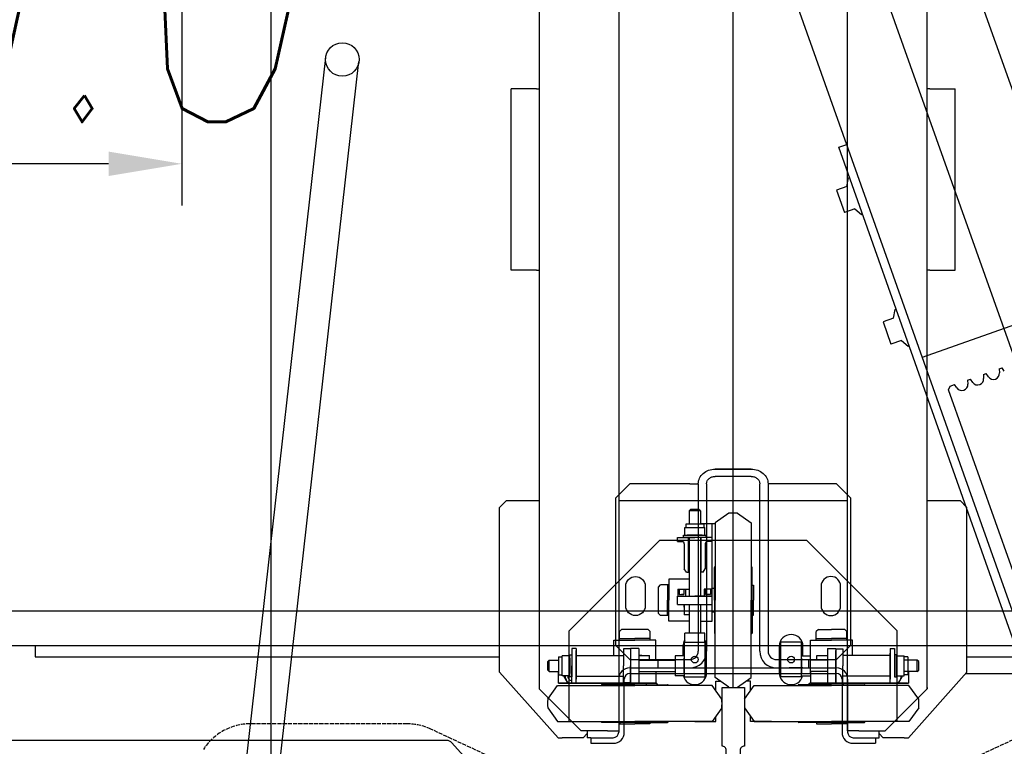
# Model space of a CAD drawing. Header units: millimetres. Extents: x 247761 to 294611, y 172579 to 236863.
# Tile 198 of 256: x 265219 to 265925, y 186861 to 187381. Entities that reach past the tile are written whole.
import ezdxf

# ---------------------------------------------------------------- set-up
doc = ezdxf.new("R2010")
doc.units = ezdxf.units.MM
doc.linetypes.add('ACAD_ISO02W100', pattern=[15, 12, -3])
for name, color, linetype in [('DASH_25', 1, 'ACAD_ISO02W100'), ('KOTY 50', 7, 'Continuous'), ('NOVÁ TENKÁ', 240, 'Continuous')]:
    doc.layers.add(name, color=color, linetype=linetype)
doc.layers.add('DIM_COMP_AUX', color=7, linetype='Continuous', plot=False)
doc.styles.add('CS-ROMANS', font='romans.shx', dxfattribs={"width": 0.75, "oblique": 5})
doc.styles.add('ROMANS', font='romans.shx', dxfattribs={"width": 0.75, "oblique": 5, "height": 200})
doc.dimstyles.new('A_KÓTA_50', dxfattribs={"dimtxt": 110, "dimasz": 2, "dimexe": 100, "dimexo": 1500, "dimgap": 40, "dimtad": 1, "dimrnd": 1, "dimdsep": 46, "dimtxsty": 'CS-ROMANS', "dimblk": 'KOT_CARA20', "dimcen": 45, "dimse1": 1, "dimse2": 1, "dimclrd": 256, "dimclre": 256, "dimclrt": 256, "dimadec": 0, "dimazin": 0, "dimtfac": 1, "dimtix": 1, "dimtmove": 2, "dimatfit": 3, "dimldrblk": 'OBLIQUE', "dimfxl": 0, "dimtolj": 1, "dimarcsym": 0})
doc.dimstyles.new('KONE_mm', dxfattribs={"dimscale": 15, "dimtxt": 3.5, "dimasz": 3.5, "dimexe": 2, "dimexo": 0, "dimgap": 2, "dimtad": 1, "dimdec": 0, "dimrnd": 0.01, "dimzin": 0, "dimdsep": 46, "dimtxsty": 'ROMANS', "dimsah": 1, "dimcen": 0, "dimclrd": 256, "dimclre": 256, "dimclrt": 256, "dimadec": 1, "dimazin": 3, "dimtfac": 1, "dimtdec": 0, "dimtmove": 0, "dimatfit": 3, "dimfxl": 0, "dimtolj": 1, "dimtzin": 0, "dimarcsym": 0})

# ---------------------------------------------------------------- blocks, each defined once
blk = doc.blocks.new('KOT_CARA20')
for p, q in [((0, 20), (0, -20)), ((0, 0), (14.14, 14.14)), ((0, 0), (-14.14, -14.14))]:
    blk.add_line(p, q)
blk = doc.blocks.new('*D377')
at = {"layer": 'Defpoints', "color": 0, "ltscale": 5, "transparency": 16777216}
for p in [(265399.52, 188732.76), (265469.52, 188732.76), (265459.52, 186530.26)]:
    blk.add_point(p, dxfattribs=at)
at = {"layer": 'KOTY 50', "lineweight": -2, "ltscale": 5, "transparency": 16777216}
blk.add_line((265399.52, 186532.26), (265399.52, 188730.76), dxfattribs=at)
at = {"layer": 'KOTY 50', "lineweight": -2, "ltscale": 5, "transparency": 16777216, "xscale": 2, "yscale": 2, "zscale": 2}
for p, rotation in [((265399.52, 188732.76), 90), ((265399.52, 186530.26), 270)]:
    blk.add_blockref('KOT_CARA20', p, dxfattribs=dict(at, rotation=rotation))
at = {"layer": 'KOTY 50', "ltscale": 5, "transparency": 16777216, "insert": (265304.52, 187631.51), "char_height": 110, "attachment_point": 5, "rotation": 90, "style": 'CS-ROMANS'}
blk.add_mtext('\\A1;2202', dxfattribs=at)
blk = doc.blocks.new('_OBLIQUE')
at = {"color": 0, "linetype": 'ByBlock', "ltscale": 15}
blk.add_line((-0.5, -0.5), (0.5, 0.5), dxfattribs=at)
blk = doc.blocks.new('MX20_Planview')
at = {"layer": 'DASH_25', "ltscale": 0.25}
for p, q in [((-27.63, 164), (-52.19, 216.67)), ((-27.63, -164), (-52.19, -216.67)), ((-55.94, -233.58), (-55.94, -345.96))]:
    blk.add_line(p, q, dxfattribs=at)
for centre, start, end in [((-15.94, -233.58), 155, 180), ((-15.94, -345.96), 180, 237.10184)]:
    blk.add_arc(centre, 40, start, end, dxfattribs=at)
blk = doc.blocks.new('*D489')
at = {"layer": 'Defpoints', "color": 0, "transparency": 16777216}
for p in [(-429.76, 1725), (-300, 1725), (-300, 1325)]:
    blk.add_point(p, dxfattribs=at)
at = {"layer": 'DIM_COMP_AUX', "lineweight": -2, "transparency": 16777216}
for p, q in [((-300, 1725), (-459.76, 1725)), ((-429.76, 1377.5), (-429.76, 1672.5)), ((-300, 1325), (-459.76, 1325))]:
    blk.add_line(p, q, dxfattribs=at)
at = {"layer": 'DIM_COMP_AUX', "transparency": 16777216}
for points in [[(-421.01, 1672.5), (-438.51, 1672.5), (-429.76, 1725)], [(-421.01, 1377.5), (-438.51, 1377.5), (-429.76, 1325)]]:
    blk.add_solid(points, dxfattribs=at)
at = {"layer": 'DIM_COMP_AUX', "transparency": 16777216, "insert": (-299.76, 1525), "char_height": 200, "attachment_point": 5, "rotation": 270, "style": 'ROMANS'}
blk.add_mtext('\\A1;400.0', dxfattribs=at)
blk = doc.blocks.new('10020_Elevator_0')
at = {"layer": 'NOVÁ TENKÁ'}
for p, q in [((-775, 1880), (-775, 205)), ((-843, 1135.23), (-843, 1848.77)), ((-750, 1855), (-750, 205)), ((-783, 1430), (-783, 1097.5)), ((-775.61, 1430), (-783, 1430)), ((-991.65, 1293.92), (-353.65, 1221.92)), ((-994.35, 1270.08), (-356.35, 1198.08)), ((-885.49, 616.04), (885.09, 1245.09)), ((-891.82, 679.78), (527.46, 1183.53)), ((-526.87, 676.67), (892.48, 1180.44)), ((-891.57, 1089.28), (-844.66, 1131.51)), ((-841, 1055.5), (-794, 1097.5)), ((-794, 1097.5), (-676, 1097.5)), ((-676, 1097.5), (-671, 1092.5)), ((-671, 1092.5), (-671, 1069)), ((-506, 1077), (-506, 1089)), ((-506, 1089), (-376, 1089)), ((-376, 1077), (-376, 1089)), ((-506, 1071), (-506, 1077)), ((-376, 1071), (-376, 1077)), ((-836, 1039), (-806, 1069)), ((680, 1069), (-806, 1069)), ((-506, 1071), (-506, 1069)), ((-376, 1071), (-376, 1069)), ((-819.5, 1062.89), (-829.5, 1055.88)), ((-813.5, 1062.89), (-803.5, 1055.88)), ((-793.5, 1061.89), (-792.5, 1062.89)), ((-793.5, 1061.89), (-785.5, 1061.89)), ((-793.5, 1061.89), (-793.5, 1055.1)), ((-792.5, 1062.89), (-786.5, 1062.89)), ((-786.5, 1062.89), (-785.5, 1061.89)), ((-785.5, 1061.89), (-785.5, 1055.1)), ((-841, 1055.5), (-841, 1052.5)), ((-841, 1037.5), (-841, 1052.5)), ((-829.5, 1055.88), (-829.5, 1000.5)), ((-803.5, 1055.88), (-803.5, 1000.5)), ((-802, 985.5), (-802, 1055.5)), ((-793.5, 1055.5), (-802, 1055.5)), ((-802, 1055), (-802, 985)), ((-802, 1055), (-802, 985)), ((-796.69, 1052.6), (-782.31, 1052.6)), ((-796.69, 1047.5), (-796.69, 1052.6)), ((-796, 1055.1), (-796, 1052.6)), ((-783, 1055.1), (-796, 1055.1)), ((-783, 1055.1), (-783, 1052.6)), ((-782.31, 1047.5), (-782.31, 1052.6)), ((-829.5, 1047.5), (-764.5, 1047.5)), ((-802, 1045.5), (-789.5, 1045.5)), ((-802, 1042.5), (-802, 1045.5)), ((-797.5, 1047.1), (-781.5, 1047.1)), ((-797.5, 1045.5), (-797.5, 1047.1)), ((-781.5, 1045.5), (-797.5, 1045.5)), ((-784.11, 1047.1), (-794.89, 1047.1)), ((-777, 1045.5), (-789.5, 1045.5)), ((-781.5, 1047.1), (-781.5, 1045.5)), ((-777, 1042.5), (-777, 1045.5)), ((-764.5, 1047.5), (-699.5, 982.5)), ((-838, 1034.5), (-841, 1037.5)), ((-836, 1020), (-836, 1039)), ((-802, 1042.5), (-798.5, 1042.5)), ((-799, 1042.5), (-778.5, 1042.5)), ((-778.5, 1042.5), (-799, 1042.5)), ((-797, 1042.5), (-797, 1008.5)), ((-782, 1042.5), (-782, 1008.5)), ((-777, 1042.5), (-780.5, 1042.5)), ((-841, 1032), (-845, 1032)), ((-845, 1032), (-845, 1016)), ((-836, 1034.5), (-841, 1034.5)), ((-841, 1032), (-841, 1034.5)), ((-841, 1032), (-841, 1016)), ((-830, 1000.5), (-830, 1024)), ((-803, 1000.5), (-803, 1024)), ((-836, 1020), (-836, 1012)), ((836, 1012), (-837, 1012)), ((-831, 1011.25), (-831, 1000.5)), ((-830, 1011.25), (-831, 1011.25)), ((-803, 1009), (-802, 1009)), ((-802, 992), (-802, 1009)), ((-785, 1004), (-775, 1014)), ((-782, 1015.5), (-771, 1015.5)), ((-775, 1014), (-669, 1014)), ((-771, 1015.5), (-771, 1000.5)), ((-771, 1011.45), (-771, 1000.5)), ((-771, 1011.45), (-764.97, 1011.45)), ((-770, 1011.45), (-770, 1000.5)), ((-763.5, 1009.98), (-764.97, 1011.45)), ((-763.5, 991.02), (-763.5, 1009.98)), ((-671, 1012), (-671, 848)), ((-669, 1014), (-659, 1004)), ((-837, 1008), (-799, 1008)), ((-777, 1003.5), (-802, 1003.5)), ((-801.75, 1008.5), (-789.5, 1008.5)), ((-801.75, 1003.5), (-801.75, 1008.5)), ((-801.75, 1003.5), (-789.5, 1003.5)), ((-795, 1004), (-795, 930)), ((-791, 1004), (-791, 930)), ((-777.25, 1008.5), (-789.5, 1008.5)), ((-785, 1004), (-785, 961)), ((-777.25, 1003.5), (-777.25, 1008.5)), ((-777, 997.5), (-777, 1003.5)), ((-659, 961), (-659, 1004)), ((-831, 989.75), (-831, 1000.5)), ((-830, 1000.5), (-830, 977)), ((-829.5, 945.12), (-829.5, 1000.5)), ((-803.5, 945.12), (-803.5, 1000.5)), ((-803, 1000.5), (-803, 977)), ((-777, 997.5), (-802, 997.5)), ((-793.5, 997.5), (-793.5, 971.5)), ((-785.5, 997.5), (-785.5, 971.5)), ((-782, 997.5), (-782, 989.95)), ((-782, 995.5), (-782, 997.5)), ((-771, 985.5), (-771, 1000.5)), ((-771, 989.55), (-771, 1000.5)), ((-770, 989.55), (-770, 1000.5)), ((-830, 989.75), (-831, 989.75)), ((-803, 992), (-802, 992)), ((-785.5, 989.95), (-782, 989.95)), ((-771, 989.55), (-764.97, 989.55)), ((-763.5, 991.02), (-764.97, 989.55)), ((-803, 984), (-802, 985)), ((-803, 984), (-802, 985)), ((-793.5, 985.5), (-802, 985.5)), ((-785, 984), (-791, 984)), ((-791, 984), (-791, 961)), ((-785.5, 985.5), (-771, 985.5)), ((-751.98, 983.5), (-753.45, 982.03)), ((-753.45, 976), (-753.45, 982.03)), ((-751.98, 983.5), (-733.02, 983.5)), ((-733.02, 983.5), (-731.55, 982.03)), ((-731.55, 976), (-731.55, 982.03)), ((-699.5, 982.5), (-699.5, 877.5)), ((-757.5, 961.5), (-757.5, 976)), ((-757.5, 976), (-742.5, 976)), ((-753.45, 977), (-742.5, 977)), ((-753.45, 976), (-742.5, 976)), ((-731.55, 977), (-742.5, 977)), ((-727.5, 976), (-742.5, 976)), ((-731.55, 976), (-742.5, 976)), ((-727.5, 961.5), (-727.5, 976)), ((-796.69, 965), (-796.69, 971.5)), ((-782.31, 971.5), (-796.69, 971.5)), ((-782.31, 965), (-782.31, 971.5)), ((-745.5, 970), (-745.5, 945)), ((-745.5, 970), (-739.5, 970)), ((-739.5, 970), (-739.5, 945)), ((-739.5, 969.75), (-739.5, 957.5)), ((-734.5, 969.75), (-739.5, 969.75)), ((-734.5, 968.75), (-738.5, 968.75)), ((-738.5, 968.75), (-738.5, 965.25)), ((-738.5, 965.25), (-738.5, 967)), ((-734.5, 969.75), (-734.5, 961.5)), ((-700.51, 966.79), (-700.65, 965.85)), ((-700.5, 970), (-700.5, 966.5)), ((-700.5, 970), (-697.5, 970)), ((-697.5, 970), (-697.5, 957.5)), ((-772.5, 965), (-797.5, 965)), ((-797.5, 965), (-797.5, 950)), ((-794.89, 965), (-784.11, 965)), ((-775.5, 966), (-782.31, 966)), ((-772.5, 965), (-772.5, 950)), ((-772.5, 964.7), (-765.99, 964.7)), ((-772.49, 962.9), (-772.49, 952.11)), ((-765.99, 950.32), (-765.99, 964.7)), ((-745.5, 961.5), (-765.99, 961.5)), ((-745.5, 965), (-753.05, 965)), ((-753.05, 961.5), (-753.05, 965)), ((-747.5, 965), (-745.5, 965)), ((-734.5, 964.25), (-739.5, 964.25)), ((-697.5, 961.5), (-739.5, 961.5)), ((-734.5, 965.25), (-738.5, 965.25)), ((-722.5, 963.5), (-719.9, 965)), ((-722.5, 963.5), (-722.5, 961.5)), ((-722.5, 962), (-697.5, 962)), ((-702, 965), (-719.9, 965)), ((-697.5, 949.5), (-697.5, 965.5)), ((-697.5, 965.5), (-695.9, 965.5)), ((-695.9, 965.5), (-695.9, 949.5)), ((-695.9, 964.69), (-690.4, 964.69)), ((-695.9, 952.11), (-695.9, 962.89)), ((-690.4, 964.69), (-690.4, 950.31)), ((-687.9, 964), (-690.4, 964)), ((-687.9, 951), (-687.9, 964)), ((-678.5, 961.5), (-687.9, 961.5)), ((-677.5, 960.5), (-678.5, 961.5)), ((-678.5, 953.5), (-678.5, 961.5)), ((-677.5, 954.5), (-677.5, 960.5)), ((-659, 961), (-659, 955)), ((-829.5, 957.5), (-829.5, 942.5)), ((-659, 955), (-779, 955)), ((-745.5, 953.5), (-765.99, 953.5)), ((-757.5, 953.5), (-757.5, 945)), ((-739.5, 945.25), (-739.5, 957.5)), ((-697.5, 953.5), (-739.5, 953.5)), ((-722.5, 951.5), (-722.5, 953.5)), ((-722.5, 953), (-697.5, 953)), ((-697.5, 950), (-697.5, 957.5)), ((-697.5, 945), (-697.5, 957.5)), ((-697.5, 950), (-697.5, 954.5)), ((-678.5, 953.5), (-687.9, 953.5)), ((-687.5, 953.5), (-687.5, 945)), ((-687.5, 953.5), (-687.5, 943)), ((-678.5, 953.5), (-677.5, 954.5)), ((-797.5, 950), (-772.5, 950)), ((-794.5, 949), (-775.5, 949)), ((-659, 949), (-779, 949)), ((-772.5, 950.32), (-765.99, 950.32)), ((-734.5, 950.75), (-739.5, 950.75)), ((-734.5, 945.25), (-739.5, 945.25)), ((-734.5, 945.25), (-739.5, 945.25)), ((-738.5, 946.5), (-738.5, 949.75)), ((-738.5, 946.25), (-738.5, 949.75)), ((-734.5, 949.75), (-738.5, 949.75)), ((-734.5, 946.25), (-738.5, 946.25)), ((-734.5, 945), (-734.5, 950.75)), ((-722.5, 951.5), (-719.9, 950)), ((-702, 950), (-719.9, 950)), ((-700.5, 945), (-700.5, 948.5)), ((-695.9, 949.5), (-697.5, 949.5)), ((-695.9, 950.31), (-690.4, 950.31)), ((-687.9, 951), (-690.4, 951)), ((-819.5, 938.11), (-829.5, 945.12)), ((-829.5, 942.5), (-825.76, 942.5)), ((-813.5, 938.11), (-803.5, 945.12)), ((-807.24, 942.5), (-800.5, 942.5)), ((-804.89, 933), (-797.88, 943)), ((-800.5, 942.5), (-800.5, 939.26)), ((-797.88, 943), (-742.5, 943)), ((-742.5, 943.5), (-766, 943.5)), ((-757.5, 945), (-698.84, 945)), ((-751, 945), (-734, 945)), ((-751, 943.5), (-751, 945)), ((-742.5, 943.5), (-719, 943.5)), ((-687.12, 943), (-742.5, 943)), ((-734, 943.5), (-734, 945)), ((-700.5, 945), (-687.5, 945)), ((-680.11, 933), (-687.12, 943)), ((-653.77, 917), (-653.77, 943)), ((-648.54, 943), (-648.54, 917)), ((-648.54, 917), (-648.54, 943)), ((-805, 930), (805, 930)), ((-804.89, 927), (-797.88, 917)), ((-795, 930), (-795, 856)), ((-791, 930), (-791, 856)), ((-750, 930), (750, 930)), ((-680.11, 927), (-687.12, 917)), ((-819.5, 921.89), (-829.5, 914.88)), ((-829.5, 917.5), (-825.76, 917.5)), ((-829.5, 902.5), (-829.5, 917.5)), ((-813.5, 921.89), (-803.5, 914.88)), ((-807.24, 917.5), (-800.5, 917.5)), ((-800.5, 917.5), (-800.5, 920.74)), ((-829.5, 914.88), (-829.5, 859.5)), ((-803.5, 914.88), (-803.5, 859.5)), ((-797.88, 917), (-742.5, 917)), ((-779, 911), (-659, 911)), ((-742.5, 916.5), (-766, 916.5)), ((-753.25, 916.5), (-753.25, 915.5)), ((-753.25, 915.5), (-742.5, 915.5)), ((-687.12, 917), (-742.5, 917)), ((-742.5, 916.5), (-719, 916.5)), ((-731.75, 915.5), (-742.5, 915.5)), ((-731.75, 916.5), (-731.75, 915.5)), ((-659, 905), (-779, 905)), ((-659, 856), (-659, 905)), ((-772.5, 896), (-797.5, 896)), ((-797.5, 881), (-797.5, 896)), ((-775.5, 897), (-794.5, 897)), ((-791, 899), (-791, 876)), ((-785, 899), (-785, 856)), ((-772.5, 881), (-772.5, 896)), ((-791, 880), (-791, 890)), ((-830, 859.5), (-830, 883)), ((-803, 859.5), (-803, 883)), ((-803, 876), (-802, 875)), ((-802, 805), (-802, 875)), ((-797.5, 881), (-772.5, 881)), ((-796.69, 881), (-796.69, 874.5)), ((-784.11, 881), (-794.89, 881)), ((-785, 876), (-791, 876)), ((-782.31, 881), (-782.31, 874.5)), ((-782.31, 880), (-775.5, 880)), ((-764.5, 812.5), (-699.5, 877.5)), ((-831, 870.25), (-831, 859.5)), ((-830, 870.25), (-831, 870.25)), ((-803, 868), (-802, 868)), ((-802, 874.5), (-802, 804.5)), ((-793.5, 874.5), (-802, 874.5)), ((-802, 868), (-802, 851)), ((-794.89, 874.5), (-784.11, 874.5)), ((-793.5, 862.5), (-793.5, 874.5)), ((-785.5, 862.5), (-785.5, 874.5)), ((-785.5, 874.5), (-771, 874.5)), ((-785.5, 870.05), (-782, 870.05)), ((-782, 870.05), (-782, 862.5)), ((-771, 874.5), (-771, 859.5)), ((-771, 870.45), (-764.97, 870.45)), ((-771, 870.45), (-771, 859.5)), ((-770, 870.45), (-770, 859.5)), ((-763.5, 868.98), (-764.97, 870.45)), ((-763.5, 868.98), (-763.5, 859.5)), ((-777, 862.5), (-802, 862.5)), ((-777, 862.5), (-777, 856.5)), ((-831, 848.75), (-831, 859.5)), ((-830, 859.5), (-830, 836)), ((-829.5, 804.12), (-829.5, 859.5)), ((-803.5, 804.12), (-803.5, 859.5)), ((-803, 859.5), (-803, 836)), ((-777, 856.5), (-802, 856.5)), ((-801.75, 856.5), (-801.75, 851.5)), ((-801.75, 856.5), (-789.5, 856.5)), ((-799, 856.5), (-778.5, 856.5)), ((-777.25, 856.5), (-789.5, 856.5)), ((-775, 846), (-785, 856)), ((-780.8, 725.75), (-417.86, 854.21)), ((-777.25, 856.5), (-777.25, 851.5)), ((-771, 844.5), (-771, 859.5)), ((-771, 848.55), (-771, 859.5)), ((-770, 848.55), (-770, 859.5)), ((-763.5, 850.02), (-763.5, 859.5)), ((-659, 856), (-669, 846)), ((-448.73, 856.01), (-464.76, 850.34)), ((-446.06, 848.47), (-448.73, 856.01)), ((-417.86, 854.21), (-415.86, 848.56)), ((-799, 852), (-837, 852)), ((-799, 848), (-837, 848)), ((-836, 848), (836, 848)), ((-836, 840), (-836, 848)), ((-830, 848.75), (-831, 848.75)), ((-803, 851), (-802, 851)), ((-801.75, 851.5), (-789.5, 851.5)), ((-797, 817.5), (-797, 851.5)), ((-777.25, 851.5), (-789.5, 851.5)), ((-782, 817.5), (-782, 851.5)), ((-771, 848.55), (-764.97, 848.55)), ((-763.5, 850.02), (-764.97, 848.55)), ((-462.09, 842.8), (-464.76, 850.34)), ((-446.06, 848.47), (-439.82, 847.31)), ((-439.82, 847.31), (-439.54, 846.54)), ((-845, 844), (-845, 828)), ((-841, 844), (-841, 828)), ((-836, 840), (-836, 821)), ((-782, 844.5), (-771, 844.5)), ((-669, 846), (-775, 846)), ((-462.09, 842.8), (-466.21, 837.97)), ((-466.21, 837.97), (-465.94, 837.2)), ((-841, 828), (-845, 828)), ((-841, 828), (-841, 825.5)), ((-841, 825.5), (-836, 825.5)), ((-841, 822.5), (-838, 825.5)), ((-841, 807.5), (-841, 822.5)), ((-806, 791), (-836, 821)), ((-543, 822.65), (-559.02, 816.98)), ((-540.33, 815.11), (-543, 822.65)), ((-829.5, 812.5), (-764.5, 812.5)), ((-802, 817.5), (-798.5, 817.5)), ((-802, 817.5), (-802, 814.5)), ((-778.5, 817.5), (-799, 817.5)), ((-798.5, 817.5), (-780.5, 817.5)), ((-781.5, 814.5), (-797.5, 814.5)), ((-797.5, 814.5), (-797.5, 812.9)), ((-797.5, 812.9), (-781.5, 812.9)), ((-796.69, 812.9), (-796.69, 807.4)), ((-784.11, 812.9), (-794.89, 812.9)), ((-777, 814.5), (-789.5, 814.5)), ((-782.31, 812.9), (-782.31, 807.4)), ((-781.5, 812.9), (-781.5, 814.5)), ((-777, 817.5), (-780.5, 817.5)), ((-777, 817.5), (-777, 814.5)), ((-556.36, 809.44), (-559.02, 816.98)), ((-540.33, 815.11), (-534.09, 813.95)), ((-534.09, 813.95), (-533.81, 813.17)), ((-841, 807.5), (-841, 804.5)), ((-794, 762.5), (-841, 804.5)), ((-793.5, 804.5), (-802, 804.5)), ((-796.69, 807.4), (-782.31, 807.4)), ((-796, 804.9), (-796, 807.4)), ((-783, 804.9), (-796, 804.9)), ((-793.5, 798.11), (-793.5, 807.4)), ((-785.5, 798.11), (-785.5, 807.4)), ((-783, 804.9), (-783, 807.4)), ((-556.36, 809.44), (-560.48, 804.61)), ((-560.48, 804.61), (-560.21, 803.83)), ((-819.5, 797.11), (-829.5, 804.12)), ((-813.5, 797.11), (-803.5, 804.12)), ((-793.5, 798.11), (-785.5, 798.11)), ((-793.5, 798.11), (-792.5, 797.11)), ((-792.5, 797.11), (-786.5, 797.11)), ((-786.5, 797.11), (-785.5, 798.11)), ((-806, 791), (680, 791)), ((-805, 791), (-806, 791)), ((-671, 791), (-671, 767.5)), ((-526.87, 676.67), (-568.57, 794.5)), ((-506, 789), (-506, 791)), ((-376, 789), (-376, 791)), ((-506, 789), (-506, 783)), ((-376, 789), (-376, 783)), ((-506, 783), (-506, 771)), ((-376, 783), (-376, 771)), ((-902.67, 665.38), (-591.66, 775.71)), ((-591.66, 775.71), (-589.11, 774.49)), ((-590.39, 769.69), (-587.99, 771.34)), ((-589.11, 774.49), (-587.99, 771.34)), ((-506, 771), (-376, 771)), ((-795, 763.39), (-795, 448)), ((-794, 762.5), (-676, 762.5)), ((-783, 762.5), (-783, 430)), ((-671, 767.5), (-676, 762.5)), ((-584.71, 762.09), (-587.61, 761.86)), ((-584.71, 762.09), (-583.98, 760.03)), ((-586.38, 758.38), (-583.98, 760.03)), ((-580.7, 750.78), (-583.6, 750.55)), ((-582.37, 747.07), (-579.97, 748.72)), ((-580.7, 750.78), (-579.97, 748.72)), ((-576.69, 739.47), (-579.59, 739.24)), ((-578.35, 735.76), (-575.96, 737.41)), ((-576.69, 739.47), (-575.96, 737.41))]:
    blk.add_line(p, q, dxfattribs=at)
for points in [[(-802, 1048.39), (-797, 1051.27), (-796.69, 1051.09)], [(-801.8, 1042.5), (-802, 1042.61), (-802, 1048.39)], [(-801.8, 817.5), (-802, 817.39), (-802, 811.61)], [(-802, 811.61), (-797, 808.73), (-796.69, 808.91)]]:
    blk.add_lwpolyline(points, dxfattribs=at)
for points in [[(-732.5, 993), (-746.5, 993, -1), (-746.5, 1007), (-732.5, 1007, -1), (-732.5, 993, -1)], [(-732.5, 867), (-746.5, 867, 1), (-746.5, 853), (-732.5, 853, 1), (-732.5, 867, 1)]]:
    blk.add_lwpolyline(points, format="xyb", dxfattribs=at)
at = {"layer": 'NOVÁ TENKÁ', "ltscale": 3}
blk.add_lwpolyline([(-805, 922), (-847, 922), (-847, 922, 0.414214), (-850, 925), (-871.2, 925, 0.399027), (-875.2, 921.21), (-877.8, 871.29, -0.399027), (-881.8, 867.5), (-887, 867.5), (-887, 992.5), (-881.8, 992.5, -0.399027), (-877.8, 988.71), (-875.2, 938.79, 0.399027), (-871.2, 935), (-850, 935, 0.414214), (-847, 938), (-847, 938), (-805, 938)], format="xyb", close=True, dxfattribs=at)
at = {"layer": 'NOVÁ TENKÁ'}
for centre, radius in [((-355, 1210), 12), ((-785, 957.5), 2.46), ((-785, 888.5), 2.46)]:
    blk.add_circle(centre, radius, dxfattribs=at)
for centre, radius, start, end in [((-848, 1135.23), 5, 311.98721, 0), ((-816.5, 1023.72), 39.28, 85.62002, 94.37998), ((-797, 1045.5), 5, 86.44538, 180), ((-797, 1045.5), 3, 84.06885, 180), ((-829.5, 1024), 0.5, 90, 180), ((-803.5, 1024), 0.5, 0, 90), ((-837, 1016), 8, 180, 270), ((-837, 1016), 4, 180, 270), ((-799, 1004), 8, 0, 90), ((-799, 1004), 4, 0, 90), ((-829.5, 977), 0.5, 180, 270), ((-803.5, 977), 0.5, 270, 0), ((-702, 966.5), 1.5, 270, 0), ((-794.5, 957.5), 8.5, 104.93049, 270), ((-779, 961), 12, 180, 270), ((-779, 961), 6, 180, 270), ((-775.5, 957.5), 8.5, 57.83614, 90), ((-775.5, 957.5), 8.5, 270, 302.30282), ((-702, 948.5), 1.5, 0, 90), ((-766, 943), 0.5, 90, 180), ((-718.99, 943), 0.5, 0, 90), ((-816.5, 977.28), 39.28, 265.62002, 274.37998), ((-765.72, 930), 39.28, 175.62002, 184.37998), ((-719.28, 930), 39.28, 355.62002, 4.37998), ((-816.5, 882.72), 39.28, 85.62002, 94.37998), ((-779, 899), 12, 90, 180), ((-766, 917), 0.5, 180, 270), ((-719, 917), 0.5, 270, 0), ((-779, 899), 6, 90, 180), ((-794.5, 888.5), 8.5, 90, 255.06951), ((-775.5, 888.5), 8.5, 270, 90), ((-829.5, 883), 0.5, 90, 180), ((-803.5, 883), 0.5, 0, 90), ((-799, 856), 8, 270, 0), ((-799, 856), 4, 270, 0), ((-837, 844), 8, 90, 180), ((-837, 844), 4, 90, 180), ((-829.5, 836), 0.5, 180, 270), ((-803.5, 836), 0.5, 270, 0), ((-797, 814.5), 5, 180, 273.55462), ((-816.5, 836.28), 39.28, 265.62002, 274.37998), ((-587.95, 766.15), 4.3, 124.53137, 274.53137), ((-583.94, 754.84), 4.3, 124.53137, 274.53137), ((-579.93, 743.53), 4.3, 124.53137, 274.53137)]:
    blk.add_arc(centre, radius, start, end, dxfattribs=at)
for points, knots in [([(-659, 955), (-657.63, 955), (-654.8, 954.34), (-651.33, 951.61), (-649.06, 947.64), (-648.54, 944.55), (-648.54, 943)], [0, 0, 0, 0, 0.233985, 0.477631, 0.734364, 1, 1, 1, 1]), ([(-659, 955), (-657.63, 955), (-654.8, 954.34), (-651.33, 951.61), (-649.06, 947.64), (-648.54, 944.55), (-648.54, 943)], [0, 0, 0, 0, 0.233985, 0.477631, 0.734364, 1, 1, 1, 1]), ([(-659, 949), (-658.32, 949), (-656.9, 948.67), (-655.17, 947.31), (-654.03, 945.32), (-653.77, 943.78), (-653.77, 943)], [0, 0, 0, 0, 0.233997, 0.477636, 0.734349, 1, 1, 1, 1]), ([(-653.77, 917), (-653.77, 916.22), (-654.03, 914.68), (-655.17, 912.69), (-656.9, 911.33), (-658.32, 911), (-659, 911)], [0, 0, 0, 0, 0.265651, 0.522364, 0.766003, 1, 1, 1, 1]), ([(-648.54, 917), (-648.54, 915.45), (-649.06, 912.36), (-651.33, 908.39), (-654.8, 905.66), (-657.63, 905), (-659, 905)], [0, 0, 0, 0, 0.265636, 0.522369, 0.766015, 1, 1, 1, 1]), ([(-648.54, 917), (-648.54, 915.45), (-649.06, 912.36), (-651.33, 908.39), (-654.8, 905.66), (-657.63, 905), (-659, 905)], [0, 0, 0, 0, 0.265636, 0.522369, 0.766015, 1, 1, 1, 1])]:
    blk.add_open_spline(points, degree=3, knots=knots, dxfattribs=at)
blk.add_point((-805, 930), dxfattribs=at)
at = {"layer": 'NOVÁ TENKÁ', "linetype": 'ByBlock'}
for p in [(-800.75, 856.5), (-797.22, 856.5)]:
    blk.add_point(p, dxfattribs=at)
at = {"layer": 'NOVÁ TENKÁ', "rotation": 180}
blk.add_blockref('MX20_Planview', (-887, 930), dxfattribs=at)
at = {"layer": 'DIM_COMP_AUX'}
dim = blk.add_linear_dim(base=(-429.76, 1725), p1=(-300, 1325), p2=(-300, 1725), angle=90, dimstyle='KONE_mm', override={"dimdec": 1}, dxfattribs=at)
dim.commit()
dim.dimension.update_dxf_attribs({"geometry": '*D489', "text_midpoint": (-429.76, 1525), "dimtype": 128})

msp = doc.modelspace()

# ---------------------------------------------------------------- block references
at = {"rotation": 90}
msp.add_blockref('10020_Elevator_0', (266660.517, 187707.759), dxfattribs=at)

# ---------------------------------------------------------------- dimensions: what is measured, and where the dimension line sits
at = {"layer": 'KOTY 50', "ltscale": 5}
dim = msp.add_linear_dim(base=(265399.519, 188732.759), p1=(265459.519, 186530.259), p2=(265469.519, 188732.759), angle=90, dimstyle='A_KÓTA_50', dxfattribs=at)
dim.commit()
dim.dimension.update_dxf_attribs({"geometry": '*D377', "text_midpoint": (265304.519, 187631.509)})

doc.saveas('drawing.dxf')
